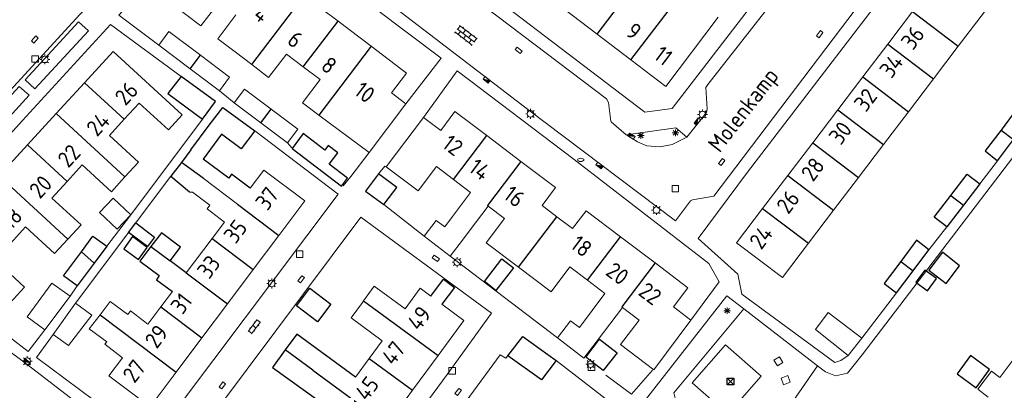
# Model space of a CAD drawing. Extents: x 168769 to 512904, y 516715 to 1559940.
# Tile 130 of 256: x 169807 to 169957, y 519780 to 519837. Entities that reach past the tile are written whole.
import ezdxf

# ---------------------------------------------------------------- set-up
doc = ezdxf.new("R2010")
doc.units = 0
doc.header["$MEASUREMENT"] = 0
doc.layers.get('0').update_dxf_attribs({"linetype": 'CONTINUOUS'})
for name, color, linetype, lineweight in [('B01_HOOFDGEBOUW', 10, 'CONTINUOUS', 0), ('B02_bijgebouw', 12, 'CONTINUOUS', 0), ('B07_scheidingsmuur', 14, 'CONTINUOUS', 25), ('Q21_LANTAARNPAAL', 7, 'CONTINUOUS', 18), ('Q23_kolk', 7, 'CONTINUOUS', 18), ('Q26_BOOM', 7, 'CONTINUOUS', 18), ('Q28_rioolput', 7, 'CONTINUOUS', 18), ('Q92_BRANDKRAAN', 7, 'CONTINUOUS', 0), ('Q97_TROTTOIRKOLK', 7, 'CONTINUOUS', 0), ('S02_symb_open_verh', 7, 'CONTINUOUS', 13), ('T51_CULTUURSCHEIDING', 3, 'CONTINUOUS', 0), ('V00_kant_verharding', 252, 'CONTINUOUS', 0)]:
    doc.layers.add(name, color=color, linetype=linetype, lineweight=lineweight)
for name, color, linetype in [('B11_dakrand_hoofdgebouw', 20, 'CONTINUOUS'), ('B14_dakrand_bijgebouw', 30, 'CONTINUOUS'), ('Q34_Speelwerktuig', 32, 'CONTINUOUS'), ('Z02_Huisnummer', 253, 'CONTINUOUS'), ('Z06_STRAATNAAM', 7, 'CONTINUOUS')]:
    doc.layers.add(name, color=color, linetype=linetype)
doc.styles.add('ISOCP', font='isocp.shx', dxfattribs={"height": 1.8})

# ---------------------------------------------------------------- blocks, each defined once
blk = doc.blocks.new('Q21')
at = {"color": 0}
for points in [[(-1.5, 0), (-1, 0)], [(-1.06, 1.06), (-0.71, 0.71)], [(0, 1.5), (0, 1)], [(1.06, 1.06), (0.71, 0.71)], [(1.5, 0), (1, 0)], [(-1.06, -1.06), (-0.71, -0.71)], [(0, -1.5), (0, -1)], [(1.06, -1.06), (0.71, -0.71)]]:
    blk.add_lwpolyline(points, dxfattribs=at)
blk.add_circle((0, 0), 1, dxfattribs=at)
blk = doc.blocks.new('Q26')
at = {"color": 0}
for p, q in [((-1, 0), (1, 0)), ((-0.7, 0.7), (0.7, -0.7)), ((0.7, 0.7), (-0.7, -0.7)), ((0, 1), (0, -1))]:
    blk.add_line(p, q, dxfattribs=at)
blk = doc.blocks.new('Q28')
at = {"color": 0}
blk.add_lwpolyline([(1, 1), (1, -1), (-1, -1), (-1, 1)], close=True, dxfattribs=at)
blk = doc.blocks.new('Q34')
at = {"color": 0}
for p, q in [((-0.7, 0.7), (0.7, -0.7)), ((0.7, 0.7), (-0.7, -0.7))]:
    blk.add_line(p, q, dxfattribs=at)
blk.add_lwpolyline([(1, 1), (1, -1), (-1, -1), (-1, 1)], close=True, dxfattribs=at)
blk = doc.blocks.new('Q23')
at = {"color": 0}
blk.add_lwpolyline([(0.99, -0.5), (-0.99, -0.5), (-0.99, 0.5), (0.99, 0.5), (0.99, -0.5)], dxfattribs=at)
blk = doc.blocks.new('Q97')
blk.add_hatch(color=256).paths.add_polyline_path([(-1, 1), (-1, 0), (1, 1)])
blk.add_line((1, 1), (-1, 0))
at = {"color": 0}
for points in [[(-1, 0), (-1, 1), (1, 1), (1, 0), (-1, 0)], [(0, 0.8), (0, 1)]]:
    blk.add_lwpolyline(points, dxfattribs=at)
blk = doc.blocks.new('Q92')
at = {"color": 0}
blk.add_ellipse((0, 0), major_axis=(-0.991, 0), ratio=0.499983, start_param=1.570796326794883, end_param=7.853981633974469, dxfattribs=at)
blk = doc.blocks.new('S022')
at = {"color": 0}
for p, q in [((0.01, 1.15), (0.31, 1.15)), ((0.31, -2.3), (0.31, 2.3)), ((0.31, 2.1), (1.51, 2.1)), ((0.31, 0), (1.51, 0)), ((1.51, -2.3), (1.51, 2.3)), ((1.51, 1.05), (1.81, 1.05)), ((0.01, -1.15), (0.31, -1.15)), ((0.31, -2.1), (1.51, -2.1)), ((1.51, -1.05), (1.81, -1.05))]:
    blk.add_line(p, q, dxfattribs=at)
blk = doc.blocks.new('S024')
at = {"color": 0}
for p, q in [((0, 1.2), (6.7, 1.2)), ((0, 0), (6.7, 0)), ((0.2, 1.2), (0.2, 0)), ((1.25, 1.5), (1.25, 1.2)), ((1.25, 0), (1.25, -1.2)), ((2.3, 1.2), (2.3, 0)), ((3.35, 1.5), (3.35, 1.2)), ((3.35, 0), (3.35, -1.2)), ((4.4, 1.2), (4.4, 0)), ((5.45, 1.5), (5.45, 1.2)), ((5.45, 0), (5.45, -1.2)), ((6.5, 1.2), (6.5, 0)), ((0, -1.2), (6.7, -1.2)), ((0.2, -1.2), (0.2, -1.5)), ((2.3, -1.2), (2.3, -1.5)), ((4.4, -1.2), (4.4, -1.5)), ((6.5, -1.2), (6.5, -1.5))]:
    blk.add_line(p, q, dxfattribs=at)

msp = doc.modelspace()

# ---------------------------------------------------------------- linework, layer by layer
at = {"layer": 'B01_HOOFDGEBOUW'}
for points in [[(169839.69, 519848.41), (169835.91, 519843.43), (169833.92, 519844.94), (169829.73, 519839.42), (169834.3, 519835.94), (169837.05, 519839.56)], [(169942.67, 519838.14), (169946.63, 519843.36), (169953.6, 519838.06), (169949.64, 519832.85)], [(169855.17, 519836.66), (169850.04, 519840.55)], [(169839.63, 519837.6), (169836.87, 519833.97), (169839.49, 519831.98)], [(169889.54, 519838.52), (169894.63, 519834.66)], [(169938.89, 519833.17), (169942.67, 519838.14)], [(169860.22, 519832.82), (169855.17, 519836.66)], [(169899.78, 519830.74), (169905.08, 519826.72), (169913.08, 519837.25)], [(169894.63, 519834.66), (169899.78, 519830.74)], [(169935.08, 519828.15), (169938.89, 519833.17)], [(169816.56, 519827.27), (169820.93, 519832.02), (169831.45, 519822.36), (169829.35, 519820.07), (169824.88, 519824.17), (169822.62, 519821.7)], [(169839.49, 519831.98), (169842.05, 519830.03)], [(169842.05, 519830.03), (169844.61, 519828.09), (169847.31, 519831.64), (169849.88, 519829.69)], [(169865.52, 519824.05), (169863.32, 519825.73), (169865.6, 519828.73), (169860.22, 519832.82)], [(169949.64, 519832.85), (169945.86, 519827.87)], [(169849.88, 519829.69), (169852.44, 519827.74), (169849.77, 519824.22)], [(169812.24, 519822.56), (169816.56, 519827.27)], [(169931.27, 519823.15), (169935.08, 519828.15)], [(169945.86, 519827.87), (169942.05, 519822.86)], [(169849.77, 519824.22), (169852.27, 519822.35)], [(169859.9, 519816.66), (169865.52, 519824.05)], [(169868.21, 519821.99), (169870.81, 519820.01), (169872.98, 519822.87), (169877.82, 519819.21)], [(169927.46, 519818.12), (169931.27, 519823.15)], [(169942.05, 519822.86), (169938.25, 519817.85)], [(169807.86, 519817.79), (169812.24, 519822.56)], [(169822.62, 519821.7), (169820.36, 519819.24), (169824.8, 519815.16), (169822.73, 519812.91)], [(169852.27, 519822.35), (169859.9, 519816.66)], [(169862.52, 519814.47), (169868.21, 519821.99)], [(169877.82, 519819.21), (169883.03, 519815.26)], [(169923.66, 519813.13), (169927.46, 519818.12)], [(169803.53, 519813.08), (169807.86, 519817.79)], [(169938.25, 519817.85), (169934.43, 519812.83)], [(169883.03, 519815.26), (169888.28, 519811.28), (169886.24, 519808.58), (169888.52, 519806.85)], [(169822.73, 519812.91), (169820.67, 519810.66), (169816.23, 519814.74), (169813.92, 519812.22)], [(169841.78, 519811.19), (169843.86, 519813.96), (169850.13, 519809.26), (169846.16, 519803.98)], [(169872.76, 519812.53), (169870.16, 519814.49), (169867.36, 519810.8), (169862.52, 519814.47)], [(169813.92, 519812.22), (169811.61, 519809.7), (169816.04, 519805.63), (169814.02, 519803.44)], [(169834.62, 519812.72), (169839.89, 519808.77)], [(169872.59, 519806.91), (169875.36, 519810.56), (169872.76, 519812.53)], [(169919.84, 519808.1), (169923.66, 519813.13)], [(169934.43, 519812.83), (169930.64, 519807.83)], [(169835.99, 519803.51), (169837.89, 519806.04), (169835.23, 519808.03), (169835.67, 519808.62), (169833.03, 519810.6)], [(169878.05, 519808.48), (169875.31, 519804.85)], [(169882.68, 519799.14), (169877.74, 519802.88), (169880.55, 519806.58), (169878.05, 519808.48)], [(169888.52, 519806.85), (169890.9, 519805.05), (169892.96, 519807.76), (169898.19, 519803.8)], [(169926.81, 519802.8), (169922.84, 519797.57), (169915.87, 519802.87), (169919.84, 519808.1)], [(169930.64, 519807.83), (169926.81, 519802.8)], [(169868.3, 519803.87), (169870.14, 519806.3), (169871.42, 519805.32)], [(169872.59, 519806.91), (169871.42, 519805.32)], [(169814.02, 519803.44), (169812, 519801.24), (169807.59, 519805.29), (169805.27, 519802.77)], [(169874.12, 519803.28), (169875.31, 519804.85)], [(169832.07, 519798.28), (169835.99, 519803.51)], [(169846.16, 519803.98), (169842.27, 519798.79)], [(169872.27, 519800.85), (169868.3, 519803.87)], [(169874.12, 519803.28), (169872.27, 519800.85)], [(169898.19, 519803.8), (169903.46, 519799.81)], [(169805.27, 519802.77), (169802.95, 519800.24), (169807.43, 519796.12), (169805.21, 519793.7)], [(169842.27, 519798.79), (169838.34, 519793.57)], [(169893.15, 519797.16), (169890.48, 519799.19), (169887.61, 519795.4), (169882.68, 519799.14)], [(169903.46, 519799.81), (169908.46, 519796.03), (169906.24, 519793.1), (169908.89, 519791.09)], [(169895.83, 519795.13), (169893.15, 519797.16)], [(169859.06, 519794.01), (169860.7, 519796.25), (169865.38, 519792.81), (169867.69, 519795.95), (169869.31, 519794.76)], [(169828.18, 519793.11), (169829.96, 519795.48)], [(169895.83, 519795.13), (169891.93, 519789.97)], [(169818.94, 519791.88), (169820.49, 519793.95), (169823.14, 519791.96), (169823.55, 519792.51), (169826.23, 519790.5), (169828.18, 519793.11)], [(169838.34, 519793.57), (169834.45, 519788.39)], [(169857.17, 519791.44), (169858.88, 519793.76)], [(169858.88, 519793.76), (169859.06, 519794.01)], [(169870.98, 519793.53), (169874.35, 519791.05), (169870.4, 519785.68)], [(169894.63, 519787.92), (169898.48, 519793.02)], [(169908.89, 519791.09), (169903.26, 519783.53), (169898.19, 519787.37), (169901.01, 519791.1), (169898.48, 519793.02)], [(169822.34, 519785.35), (169819.65, 519787.45), (169819.95, 519787.77), (169817.29, 519789.77), (169818.94, 519791.88)], [(169859.94, 519785.26), (169861.92, 519787.96), (169857.17, 519791.44)], [(169888.59, 519788.37), (169890.58, 519790.99), (169891.93, 519789.97)], [(169834.45, 519788.39), (169830.54, 519783.18)], [(169892.63, 519785.29), (169888.59, 519788.37)], [(169893.98, 519787.07), (169892.63, 519785.29)], [(169894.63, 519787.92), (169893.98, 519787.07)], [(169954.18, 519779.34), (169952.59, 519780.55), (169954.7, 519783.32), (169955.95, 519782.37), (169959.79, 519787.41)], [(169830.54, 519783.18), (169826.55, 519777.88), (169820.27, 519782.59), (169822.34, 519785.35)], [(169857.85, 519782.42), (169859.94, 519785.26)], [(169870.4, 519785.68), (169866.54, 519780.41)], [(169866.54, 519780.41), (169862.66, 519775.14)]]:
    msp.add_lwpolyline(points, dxfattribs=at)
at = {"layer": 'B02_bijgebouw'}
for points in [[(169827.86, 519832.99), (169829.43, 519835.07), (169834.24, 519831.45)], [(169832.67, 519829.37), (169827.86, 519832.99)], [(169834.24, 519831.45), (169838.67, 519828.11), (169837.11, 519826.03)], [(169837.11, 519826.03), (169832.67, 519829.37)], [(169839.37, 519824.22), (169840.93, 519826.3), (169844.99, 519823.26)], [(169843.41, 519821.18), (169839.37, 519824.22)], [(169844.99, 519823.26), (169849.05, 519820.21), (169847.48, 519818.12)], [(169847.48, 519818.12), (169843.41, 519821.18)], [(169810.53, 519789.59), (169807.81, 519791.62), (169811.61, 519796.74), (169814.36, 519794.73)], [(169814.36, 519794.73), (169810.53, 519789.59)], [(169815.18, 519793.68), (169817.68, 519791.85), (169814.13, 519787.21), (169811.79, 519788.9)], [(169811.79, 519788.9), (169815.18, 519793.68)], [(169932.84, 519785.72), (169927.88, 519789.64), (169929.8, 519792.27), (169934.92, 519788.36)], [(169934.92, 519788.36), (169932.84, 519785.72)]]:
    msp.add_lwpolyline(points, dxfattribs=at)
at = {"layer": 'B07_scheidingsmuur'}
for points in [[(169894.63, 519834.66), (169902.62, 519845.18)], [(169899.78, 519830.74), (169907.78, 519841.27)], [(169842.05, 519830.03), (169850.04, 519840.55)], [(169942.67, 519838.14), (169949.64, 519832.85)], [(169849.88, 519829.69), (169855.17, 519836.66)], [(169938.89, 519833.17), (169945.86, 519827.87)], [(169860.22, 519832.82), (169852.27, 519822.35)], [(169832.67, 519829.37), (169834.24, 519831.45)], [(169816.56, 519827.27), (169822.62, 519821.7)], [(169935.08, 519828.15), (169942.05, 519822.86)], [(169843.41, 519821.18), (169844.99, 519823.26)], [(169931.27, 519823.15), (169938.25, 519817.85)], [(169812.24, 519822.56), (169822.73, 519812.91)], [(169956.14, 519820.06), (169958.06, 519818.6)], [(169872.76, 519812.53), (169877.82, 519819.21)], [(169927.46, 519818.12), (169934.43, 519812.83)], [(169807.86, 519817.79), (169813.92, 519812.22)], [(169834.62, 519812.72), (169831.32, 519815.12)], [(169883.03, 519815.26), (169877.95, 519808.55), (169878.05, 519808.48)], [(169803.53, 519813.08), (169814.02, 519803.44)], [(169923.66, 519813.13), (169930.64, 519807.83)], [(169948.49, 519810.07), (169950.41, 519808.61)], [(169839.89, 519808.77), (169846.16, 519803.98)], [(169919.84, 519808.1), (169926.81, 519802.8)], [(169882.68, 519799.14), (169888.52, 519806.85)], [(169835.99, 519803.51), (169842.27, 519798.79)], [(169893.15, 519797.16), (169898.19, 519803.8)], [(169826.69, 519802.32), (169829.62, 519800.13)], [(169816.1, 519801.52), (169818.03, 519799.75)], [(169903.46, 519799.81), (169898.37, 519793.1), (169898.48, 519793.02)], [(169940.88, 519800.05), (169942.76, 519798.62)], [(169832.07, 519798.28), (169838.34, 519793.57)], [(169828.18, 519793.11), (169834.45, 519788.39)], [(169859.06, 519794.01), (169870.4, 519785.68)], [(169818.94, 519791.88), (169830.54, 519783.18)], [(169851.35, 519783.45), (169847.13, 519786.55)], [(169859.94, 519785.26), (169866.54, 519780.41)], [(169851.35, 519783.45), (169862.66, 519775.14)]]:
    msp.add_lwpolyline(points, dxfattribs=at)
at = {"layer": 'B11_dakrand_hoofdgebouw'}
for points in [[(169835.54, 519820.82), (169837.65, 519823.49), (169842.48, 519819.93)], [(169832.77, 519817.02), (169835.54, 519820.82)], [(169842.48, 519819.93), (169840.42, 519817.19), (169837.43, 519819.42)], [(169837.43, 519819.42), (169834.64, 519815.63)], [(169832.77, 519817.02), (169831.32, 519815.12)], [(169831.32, 519815.12), (169829.7, 519813.01)], [(169841.78, 519811.19), (169838.97, 519813.35), (169838.52, 519812.73), (169834.64, 519815.63)], [(169829.7, 519813.01), (169832.55, 519810.65), (169833.03, 519810.6)], [(169831.16, 519802.22), (169828.27, 519804.41), (169826.69, 519802.32)], [(169826.69, 519802.32), (169824.98, 519800.07), (169827.96, 519797.87)], [(169829.62, 519800.13), (169831.16, 519802.22)], [(169829.61, 519800.11), (169829.62, 519800.13)], [(169832.07, 519798.28), (169829.61, 519800.11)], [(169857.85, 519782.42), (169848.89, 519788.95), (169847.13, 519786.55)], [(169847.13, 519786.55), (169845.17, 519783.87), (169854.19, 519777.43)]]:
    msp.add_lwpolyline(points, dxfattribs=at)
at = {"layer": 'B11_dakrand_hoofdgebouw', "flags": 128}
for points in [[(169827.96, 519797.87), (169827.52, 519797.24), (169829.96, 519795.48)], [(169869.31, 519794.76), (169871.24, 519797.31), (169872.93, 519796.09), (169870.98, 519793.53)]]:
    msp.add_lwpolyline(points, dxfattribs=at)
at = {"layer": 'B14_dakrand_bijgebouw'}
for points in [[(169831.3, 519828.22), (169829.25, 519825.61), (169834.55, 519821.74)], [(169834.55, 519821.74), (169836.51, 519824.4), (169831.3, 519828.22)], [(169960.49, 519821.82), (169958.56, 519823.27), (169956.14, 519820.06)], [(169956.14, 519820.06), (169953.75, 519816.91), (169955.61, 519815.36)], [(169848.17, 519817.26), (169855.7, 519811.52), (169856.62, 519812.73), (169853.82, 519814.87), (169855.15, 519816.6), (169853.68, 519817.72), (169853.15, 519817.01), (169849.88, 519819.51), (169848.17, 519817.26)], [(169955.61, 519815.36), (169958.06, 519818.6)], [(169861.33, 519813.4), (169859.34, 519810.73), (169862.16, 519808.7)], [(169862.16, 519808.7), (169864.11, 519811.32), (169861.33, 519813.4)], [(169948.49, 519810.07), (169950.98, 519813.32), (169952.9, 519811.85)], [(169952.9, 519811.85), (169950.41, 519808.61)], [(169823.6, 519807.15), (169821.52, 519804.97), (169818.87, 519807.51), (169820.93, 519809.66), (169823.6, 519807.15)], [(169947.89, 519805.31), (169945.98, 519806.79), (169948.49, 519810.07)], [(169950.41, 519808.61), (169947.89, 519805.31)], [(169824.38, 519805.91), (169827.25, 519803.76), (169826.15, 519802.29), (169823.28, 519804.43), (169824.38, 519805.91)], [(169816.1, 519801.52), (169817.85, 519803.88), (169819.98, 519802.35)], [(169822.53, 519801.98), (169824.77, 519800.33), (169826.13, 519802.16), (169823.89, 519803.82), (169822.53, 519801.98)], [(169945.17, 519801.8), (169943.29, 519803.27), (169940.88, 519800.05)], [(169819.98, 519802.35), (169818.03, 519799.75)], [(169942.76, 519798.62), (169945.17, 519801.8)], [(169815.46, 519796.33), (169813.39, 519797.85), (169816.1, 519801.52)], [(169877.46, 519796.98), (169880.11, 519800.44), (169881.88, 519799.08), (169879.23, 519795.62), (169877.46, 519796.98)], [(169945.17, 519798.7), (169947.79, 519796.68), (169949.84, 519799.39), (169947.21, 519801.44), (169945.17, 519798.7)], [(169818.03, 519799.75), (169815.46, 519796.33)], [(169940.88, 519800.05), (169938.35, 519796.67), (169940.2, 519795.25)], [(169940.2, 519795.25), (169942.76, 519798.62)], [(169944.55, 519798.73), (169943.17, 519796.87), (169944.94, 519795.55), (169946.32, 519797.42), (169944.55, 519798.73)], [(169850.89, 519795.94), (169854.07, 519793.5), (169852.04, 519790.85), (169848.86, 519793.29), (169850.89, 519795.94)], [(169881.01, 519785.63), (169883.32, 519788.62), (169888.37, 519784.92)], [(169897.66, 519786.12), (169895.55, 519783.41), (169892.9, 519785.47), (169895.01, 519788.18), (169897.66, 519786.12)], [(169888.37, 519784.92), (169886.16, 519781.98), (169881.01, 519785.63)], [(169951.51, 519785.71), (169949.46, 519782.92), (169952.35, 519780.79), (169954.4, 519783.58), (169951.51, 519785.71)]]:
    msp.add_lwpolyline(points, dxfattribs=at)
at = {"layer": 'T51_CULTUURSCHEIDING'}
for points in [[(169916.97, 519792.79), (169906.33, 519780), (169907.01, 519777.17), (169906.45, 519774.96)], [(169906.14, 519772.14), (169910.78, 519771.86), (169915.5, 519768.49), (169918.4, 519769.98), (169928.2, 519784.15)]]:
    msp.add_lwpolyline(points, dxfattribs=at)
at = {"layer": 'V00_kant_verharding'}
for p, q in [((169911.29, 519822.72), (169908.31, 519818.95)), ((169911.4, 519823.27), (169911.29, 519822.72))]:
    msp.add_line(p, q, dxfattribs=at)
for points in [[(169960.01, 519886.56), (169947.9, 519870.66), (169944.73, 519870.35), (169929.64, 519850.65), (169930.08, 519847.65), (169929.49, 519846.95), (169926.84, 519846.59), (169911.47, 519826.98), (169911.18, 519826.54), (169911.4, 519823.27)], [(169841.46, 519855.85), (169862.41, 519839.78), (169884.05, 519823.26), (169906.55, 519806.21), (169908.86, 519809.28), (169909.16, 519809.44), (169912.39, 519809.97), (169944.15, 519851.88), (169953.27, 519863.88), (169953.18, 519865.17), (169952.88, 519866.93), (169956.51, 519871.41), (169958.12, 519872.38)], [(169899.08, 519819.35), (169896.75, 519821.3), (169896.72, 519821.42), (169896.35, 519824.26), (169896.07, 519824.8), (169877.69, 519838.71), (169874.55, 519838.29), (169874.3, 519838.42), (169863.89, 519846.36), (169863.82, 519846.67), (169866.57, 519850.34), (169849.32, 519863.61)], [(169840.33, 519854.07), (169836.67, 519853.82), (169821.8, 519837.55), (169827.86, 519832.99)], [(169865.52, 519824.05), (169870.87, 519831.03), (169840.33, 519854.07)], [(169830.6, 519853.6), (169815.29, 519837.06), (169791.14, 519810.76)], [(169879.05, 519851.23), (169873.86, 519844.15), (169901.89, 519822.78), (169906.04, 519823.32), (169920.03, 519841.55), (169917.56, 519843.65)], [(169962.6, 519835.06), (169944.49, 519848.84), (169917.52, 519813.63), (169910.03, 519803.51)], [(169820.5, 519836.12), (169807.14, 519821.5), (169790.7, 519803.4), (169790.91, 519799.47), (169808, 519786.31), (169810.53, 519789.59)], [(169815.67, 519836.57), (169817.16, 519835.19), (169809.02, 519826.32), (169807.54, 519827.7), (169815.67, 519836.57)], [(169831.3, 519828.22), (169820.5, 519836.12)], [(169911.62, 519799.7), (169891.16, 519815.57), (169873.34, 519829.07), (169868.21, 519821.99)], [(169935, 519785.8), (169968.07, 519829.17), (169974.35, 519824.25)], [(169806.63, 519826.72), (169808.13, 519825.38), (169800.41, 519816.95), (169798.91, 519818.29), (169806.63, 519826.72)], [(169837.11, 519826.03), (169839.37, 519824.22)], [(169834.55, 519821.74), (169823.6, 519807.15)], [(169842.48, 519819.93), (169855.22, 519810.3), (169826.72, 519772.37), (169809.24, 519785.42), (169811.79, 519788.9)], [(169908.31, 519818.95), (169906.62, 519820.38), (169899.08, 519819.35)], [(169848.16, 519817.34), (169847.48, 519818.12)], [(169899.08, 519819.35), (169899.24, 519819.22), (169900.76, 519818.28), (169902.2, 519817.64), (169904.23, 519817.5), (169906.08, 519817.87), (169908.31, 519818.95)], [(169859.9, 519816.66), (169857.14, 519812.98)], [(169952.9, 519811.85), (169955.61, 519815.36)], [(169862.31, 519814.54), (169861.33, 519813.4)], [(169862.31, 519814.54), (169862.52, 519814.47)], [(169829.7, 519813.01), (169815.18, 519793.68)], [(169855.96, 519811.58), (169857.14, 519812.98)], [(169862.16, 519808.7), (169868.3, 519803.87)], [(169823.6, 519807.15), (169819.98, 519802.35)], [(169833.08, 519772.27), (169830.77, 519769.26), (169850.72, 519754.21), (169871.78, 519782.83), (169878.56, 519792.15), (169858.67, 519806.8), (169836.95, 519777.77)], [(169945.17, 519801.8), (169947.89, 519805.31)], [(169910.03, 519803.51), (169916.04, 519798.11), (169916.65, 519795.06), (169930.81, 519784.65), (169931.73, 519784.92), (169932.84, 519785.72)], [(169872.27, 519800.85), (169888.59, 519788.37)], [(169908.89, 519791.09), (169913.23, 519796.93), (169911.62, 519799.7)], [(169790.55, 519797.03), (169807.36, 519784.68), (169825.7, 519770.55), (169849.32, 519752.87), (169853.17, 519750), (169876.94, 519731.87)], [(169814.36, 519794.73), (169815.46, 519796.33)], [(169906.45, 519774.96), (169901.8, 519778.69), (169914.4, 519794.77)], [(169914.4, 519794.77), (169916.97, 519792.79), (169928.2, 519784.15), (169929.4, 519783.23)], [(169934.92, 519788.36), (169940.2, 519795.25)], [(169909.09, 519781.52), (169914.52, 519776.74), (169919.61, 519782.57), (169914.17, 519787.34), (169909.09, 519781.52)], [(169881.01, 519785.63), (169880.72, 519785.3), (169879.89, 519785.82), (169860.84, 519759.84)], [(169921.56, 519784.97), (169922.09, 519784.13), (169922.93, 519784.66), (169922.4, 519785.5), (169921.56, 519784.97)], [(169929.4, 519783.23), (169930.92, 519782.58), (169932.77, 519783), (169935, 519785.8)], [(169888.37, 519784.92), (169899.59, 519776.26)], [(169895.97, 519782.73), (169899.89, 519779.83), (169903.08, 519783.45)], [(169923.67, 519782.64), (169922.64, 519782.26), (169923.02, 519781.24), (169924.05, 519781.62), (169923.67, 519782.64)]]:
    msp.add_lwpolyline(points, dxfattribs=at)

# ---------------------------------------------------------------- block references
at = {"layer": 'Q21_LANTAARNPAAL', "xscale": 0.5, "yscale": 0.5}
for p in [(169810.54, 519830.83), (169884.5, 519822.52), (169910.69, 519822.45), (169903.68, 519807.87), (169873.3, 519799.93), (169845.07, 519796.68), (169807.82, 519784.83), (169893.64, 519784.39)]:
    msp.add_blockref('Q21', p, dxfattribs=at)
at = {"layer": 'Q23_kolk'}
for p, xscale, yscale, rotation in [((169928.53, 519834.68), 0.5, 0.5, 52.69931513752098), ((169808.99, 519833.86), 0.4999999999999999, 0.4999999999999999, 48.25812482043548), ((169882.67, 519832.21), 0.5, 0.5, 322.2685766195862), ((169913.6, 519815.2), 0.4999999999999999, 0.4999999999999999, 52.54432919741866), ((169870.07, 519800.51), 0.5, 0.5, 322.9750397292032), ((169849.55, 519797.32), 0.5000000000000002, 0.5000000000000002, 233.34549900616), ((169837.56, 519781.15), 0.5, 0.5, 53.40576778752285), ((169873.48, 519780.15), 0.4999999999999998, 0.4999999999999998, 233.8364646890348)]:
    msp.add_blockref('Q23', p, dxfattribs=dict(at, xscale=xscale, yscale=yscale, rotation=rotation))
at = {"layer": 'Q26_BOOM', "xscale": 0.5, "yscale": 0.5}
for p in [(169901.28, 519819.22), (169906.58, 519819.62), (169914.45, 519792.53)]:
    msp.add_blockref('Q26', p, dxfattribs=at)
at = {"layer": 'Q28_rioolput', "xscale": 0.5, "yscale": 0.5}
for p in [(169809.04, 519830.88), (169906.54, 519811.13), (169849.33, 519801.15), (169872.55, 519783.38), (169893.77, 519783.91)]:
    msp.add_blockref('Q28', p, dxfattribs=at)
at = {"layer": 'Q34_Speelwerktuig', "xscale": 0.5, "yscale": 0.5}
msp.add_blockref('Q34', (169914.95, 519781.74), dxfattribs=at)
at = {"layer": 'Q92_BRANDKRAAN', "xscale": 0.5, "yscale": 0.5}
msp.add_blockref('Q92', (169892.13, 519815.52), dxfattribs=at)
at = {"layer": 'Q97_TROTTOIRKOLK', "xscale": 0.5, "yscale": 0.5}
for p, rotation in [((169877.96, 519827.91), 142.6389338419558), ((169910.1, 519821.21), 51.65644239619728), ((169899.72, 519818.92), 328.2457522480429), ((169895.14, 519814.86), 142.8543540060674), ((169807.62, 519784.48), 323.4155143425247)]:
    msp.add_blockref('Q97', p, dxfattribs=dict(at, rotation=rotation))
at = {"layer": 'S02_symb_open_verh'}
for name, p, xscale, yscale, rotation in [('S024', (169873.32, 519835.5), 0.5, 0.5, 322.6404809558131), ('S022', (169842.07, 519790.37), 0.4999999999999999, 0.4999999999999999, 323.1923803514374)]:
    msp.add_blockref(name, p, dxfattribs=dict(at, xscale=xscale, yscale=yscale, rotation=rotation))

# ---------------------------------------------------------------- texts
at = {"layer": 'Z02_Huisnummer', "style": 'ISOCP'}
for s, rotation, p in [('4', 322.6431, (169842.11, 519837.26)), ('9', 323, (169898.81, 519834.62)), ('36', 53, (169942.73, 519832.09)), ('6', 322.6431, (169847.25, 519833.36)), ('11', 323, (169903.07, 519831.07)), ('34', 53, (169939.45, 519827.78)), ('8', 322.6431, (169852.38, 519829.46)), ('26', 47.4885, (169822.8, 519823.63)), ('10', 322.6431, (169857.43, 519825.62)), ('32', 53, (169935.56, 519822.66)), ('24', 47.4885, (169818.47, 519818.92)), ('30', 53, (169931.73, 519817.62)), ('22', 47.4885, (169814.09, 519814.15)), ('12', 323, (169870.84, 519817.54)), ('14', 323, (169874.87, 519813.9)), ('28', 53, (169927.5, 519812.04)), ('20', 47.4885, (169809.77, 519809.44)), ('37', 53, (169844.41, 519807.62)), ('16', 323, (169880.17, 519809.77)), ('26', 53, (169923.74, 519807.09)), ('18', 47.4885, (169805.42, 519804.71)), ('35', 53, (169839.58, 519802.58)), ('24', 52.8741, (169919.62, 519801.68)), ('18', 323, (169890.36, 519802.22)), ('33', 53, (169835.53, 519797.19)), ('20', 323, (169895.76, 519798.11)), ('31', 53, (169831.49, 519791.81)), ('22', 323, (169900.73, 519795.05)), ('49', 53, (169867.52, 519789.3)), ('29', 53, (169827.56, 519786.58)), ('47', 53, (169863.62, 519784.03)), ('27', 52.8427, (169824.18, 519781.34)), ('45', 53, (169859.58, 519778.61))]:
    msp.add_text(s, height=2.5, rotation=rotation, dxfattribs=at).set_placement(p)
at = {"layer": 'Z06_STRAATNAAM', "style": 'ISOCP'}
msp.add_text('Molenkamp', height=2.5, rotation=52.2803, dxfattribs=at).set_placement((169913.3, 519816.47))

doc.saveas('drawing.dxf')
